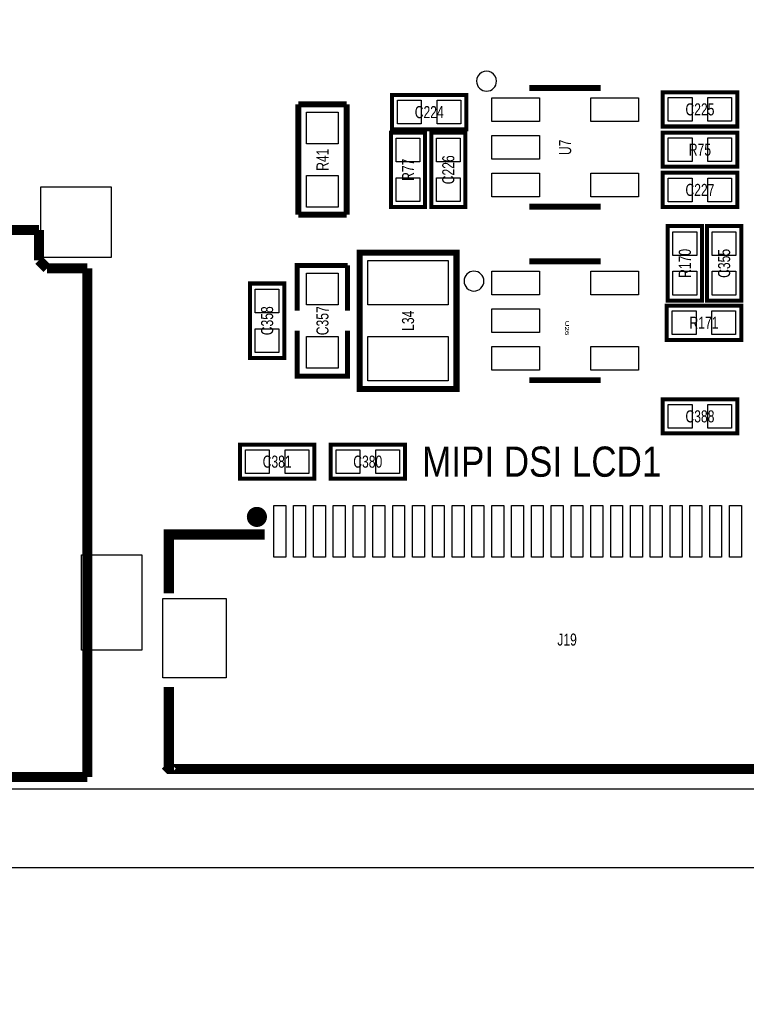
# Model space of a CAD drawing. Extents: x -8 to 119, y -73 to 71.
# Tile 3 of 12: x 33 to 51, y -5 to 19. Entities that reach past the tile are written whole.
import ezdxf
from ezdxf.enums import TextEntityAlignment as Align

# ---------------------------------------------------------------- set-up
doc = ezdxf.new("R2010")
doc.units = 0
for name, color, linetype in [('BG_OUTLINE', 12, 'CONTINUOUS'), ('BG_SILKSCREEN_TOP', 7, 'CONTINUOUS'), ('PG_SILKSCREEN_TOP', 253, 'CONTINUOUS'), ('PIN_TOP', 92, 'CONTINUOUS'), ('RD_SILKSCREEN_TOP', 7, 'CONTINUOUS')]:
    doc.layers.add(name, color=color, linetype=linetype)

msp = doc.modelspace()

# ---------------------------------------------------------------- linework, layer by layer
at = {"layer": 'BG_OUTLINE'}
for points in [[(80.99999, 70.500011, 0.414212), (80.499991, 71.00001), (1.999996, 71.00001, 0.414215), (0, 68.999989), (0, 1.999996, 0.414212), (1.999996, 0), (109.000011, 0, 0.414212), (111.000007, 1.999996), (111.000007, 68.999989, 0.414214), (109.000011, 71.00001), (83.500011, 71.00001, 0.414213), (83.000012, 70.500011), (83.000012, 66.999993, -0.414217), (81.999988, 65.999995, -0.41421), (80.99999, 66.999993)], [(30.000016, -72.500007, 0.414212), (30.500015, -73.000006), (109.000011, -73.000006, 0.414215), (111.000007, -70.999985), (111.000007, -3.999992, 0.414212), (109.000011, -1.999996), (1.999996, -1.999996, 0.414212), (0, -3.999992), (0, -70.999985, 0.414214), (1.999996, -73.000006), (27.499996, -73.000006, 0.414213), (27.999995, -72.500007), (27.999995, -68.999989, -0.414217), (29.000018, -67.999991, -0.41421), (30.000016, -68.999989)]]:
    msp.add_lwpolyline(points, format="xyb", close=True, dxfattribs=at)
at = {"layer": 'PG_SILKSCREEN_TOP'}
for points in [[(44.776187, 17.8562, 1), (44.276204, 17.856204, 1)], [(44.458966, 12.810998, 1), (43.958983, 12.811002, 1)]]:
    msp.add_lwpolyline(points, format="xyb", close=True, dxfattribs=at)
for points, const_width in [([(45.608977, 17.687442), (47.408973, 17.687442)], 0.150012), ([(44.019775, 16.644645), (42.140175, 16.644645), (42.140175, 17.508245), (44.019775, 17.508245), (44.019775, 16.644645)], 0.1016), ([(48.9712, 17.5768), (50.8508, 17.5768), (50.8508, 16.7132), (48.9712, 16.7132), (48.9712, 17.5768)], 0.1016), ([(39.7764, 14.4907), (39.7764, 17.272)], 0.1524), ([(39.7764, 17.272), (40.9956, 17.272)], 0.1524), ([(40.9956, 17.272), (40.9956, 14.4907)], 0.1524), ([(42.9768, 16.5608), (42.9768, 14.6812), (42.1132, 14.6812), (42.1132, 16.5608), (42.9768, 16.5608)], 0.1016), ([(43.1292, 14.6812), (43.1292, 16.5608), (43.9928, 16.5608), (43.9928, 14.6812), (43.1292, 14.6812)], 0.1016), ([(48.9712, 16.5608), (50.8508, 16.5608), (50.8508, 15.6972), (48.9712, 15.6972), (48.9712, 16.5608)], 0.1016), ([(48.9712, 15.5448), (50.8508, 15.5448), (50.8508, 14.6812), (48.9712, 14.6812), (48.9712, 15.5448)], 0.1016), ([(47.408973, 14.687448), (45.608977, 14.687448)], 0.150012), ([(40.9956, 14.4907), (39.7764, 14.4907)], 0.1524), ([(33.233106, 14.098041), (20.533106, 14.098041)], 0.254), ([(33.233106, 13.336041), (33.233106, 14.098041)], 0.254), ([(49.0982, 12.319), (49.0982, 14.1986), (49.9618, 14.1986), (49.9618, 12.319), (49.0982, 12.319)], 0.1016), ([(50.0888, 12.319), (50.0888, 14.1986), (50.9524, 14.1986), (50.9524, 12.319), (50.0888, 12.319)], 0.1016), ([(33.436306, 13.132841), (33.233106, 13.336041)], 0.254), ([(43.76801, 10.092182), (43.76801, 13.529818), (41.327832, 13.529818), (41.327832, 10.091928), (43.76801, 10.091928), (43.76801, 10.092182)], 0.1524), ([(34.452306, 13.132841), (33.436306, 13.132841)], 0.254), ([(34.452306, 0.299999), (34.452306, 13.132841)], 0.254), ([(39.751, 12.065), (39.751, 13.208), (41.021, 13.208)], 0.127), ([(41.021, 13.208), (41.021, 12.065)], 0.127), ([(45.608977, 13.310997), (47.408973, 13.310997)], 0.150012), ([(39.4208, 12.7508), (39.4208, 10.8712), (38.5572, 10.8712), (38.5572, 12.7508), (39.4208, 12.7508)], 0.1016), ([(50.9524, 11.3284), (49.0728, 11.3284), (49.0728, 12.192), (50.9524, 12.192), (50.9524, 11.3284)], 0.1016), ([(41.021, 11.557), (41.021, 10.414), (39.751, 10.414), (39.751, 11.557)], 0.127), ([(47.408973, 10.311003), (45.608977, 10.311003)], 0.150012), ([(50.8508, 8.9662), (48.9712, 8.9662), (48.9712, 9.8298), (50.8508, 9.8298), (50.8508, 8.9662)], 0.1016), ([(40.1828, 7.8232), (38.3032, 7.8232), (38.3032, 8.6868), (40.1828, 8.6868), (40.1828, 7.8232)], 0.1016), ([(40.5892, 8.6868), (42.4688, 8.6868), (42.4688, 7.8232), (40.5892, 7.8232), (40.5892, 8.6868)], 0.1016), ([(38.927151, 6.41731), (36.508461, 6.41731), (36.508461, 4.928413)], 0.254), ([(56.608447, 2.566213), (56.608447, 0.497307), (36.518342, 0.497307), (36.50836, 0.507314), (36.508461, 0.507416), (36.508461, 2.566213)], 0.254), ([(28.305506, 0.280441), (34.452306, 0.299999)], 0.254)]:
    msp.add_lwpolyline(points, dxfattribs=dict(at, const_width=const_width))
at = {"layer": 'PG_SILKSCREEN_TOP', "const_width": 0.254}
msp.add_lwpolyline([(38.858342, 6.860794, 1), (38.604342, 6.860794, 1), (38.858342, 6.860794)], format="xyb", dxfattribs=at)
at = {"layer": 'PIN_TOP'}
for points in [[(44.659512, 17.437151), (45.858417, 17.437151), (45.858417, 16.837762), (44.659512, 16.837762)], [(47.159532, 17.437151), (48.358438, 17.437151), (48.358438, 16.837762), (47.159532, 16.837762)], [(49.111433, 16.845305), (49.111433, 17.444695), (49.710823, 17.444695), (49.710823, 16.845305)], [(50.111177, 16.845305), (50.111177, 17.444695), (50.710567, 17.444695), (50.710567, 16.845305)], [(42.879797, 17.37614), (42.879797, 16.776751), (42.280408, 16.776751), (42.280408, 17.37614)], [(43.879541, 17.37614), (43.879541, 16.776751), (43.280152, 16.776751), (43.280152, 17.37614)], [(40.78605, 16.27505), (39.98595, 16.27505), (39.98595, 17.07515), (40.78605, 17.07515)], [(42.245305, 16.420567), (42.844695, 16.420567), (42.844695, 15.821177), (42.245305, 15.821177)], [(43.860695, 15.821177), (43.261305, 15.821177), (43.261305, 16.420567), (43.860695, 16.420567)], [(44.659512, 16.48714), (45.858417, 16.48714), (45.858417, 15.887751), (44.659512, 15.887751)], [(49.111433, 15.829305), (49.111433, 16.428695), (49.710823, 16.428695), (49.710823, 15.829305)], [(50.111177, 15.829305), (50.111177, 16.428695), (50.710567, 16.428695), (50.710567, 15.829305)], [(40.78605, 14.67485), (39.98595, 14.67485), (39.98595, 15.47495), (40.78605, 15.47495)], [(42.245305, 15.420823), (42.844695, 15.420823), (42.844695, 14.821433), (42.245305, 14.821433)], [(43.860695, 14.821433), (43.261305, 14.821433), (43.261305, 15.420823), (43.860695, 15.420823)], [(44.659512, 15.537129), (45.858417, 15.537129), (45.858417, 14.93774), (44.659512, 14.93774)], [(47.159532, 15.537129), (48.358438, 15.537129), (48.358438, 14.93774), (47.159532, 14.93774)], [(49.111433, 14.813305), (49.111433, 15.412695), (49.710823, 15.412695), (49.710823, 14.813305)], [(50.111177, 14.813305), (50.111177, 15.412695), (50.710567, 15.412695), (50.710567, 14.813305)], [(33.278826, 13.410971), (33.278826, 15.188971), (35.056826, 15.188971), (35.056826, 13.410971)], [(49.829695, 13.458977), (49.230305, 13.458977), (49.230305, 14.058367), (49.829695, 14.058367)], [(50.820295, 13.458977), (50.220905, 13.458977), (50.220905, 14.058367), (50.820295, 14.058367)], [(43.561, 12.21105), (41.529, 12.21105), (41.529, 13.32865), (43.561, 13.32865)], [(39.98595, 13.01115), (40.78605, 13.01115), (40.78605, 12.21105), (39.98595, 12.21105)], [(44.659512, 13.060705), (45.858417, 13.060705), (45.858417, 12.461316), (44.659512, 12.461316)], [(47.159532, 13.060705), (48.358438, 13.060705), (48.358438, 12.461316), (47.159532, 12.461316)], [(49.829695, 12.459233), (49.230305, 12.459233), (49.230305, 13.058623), (49.829695, 13.058623)], [(50.820295, 12.459233), (50.220905, 12.459233), (50.220905, 13.058623), (50.820295, 13.058623)], [(38.689305, 12.610567), (39.288695, 12.610567), (39.288695, 12.011177), (38.689305, 12.011177)], [(44.659512, 12.110695), (45.858417, 12.110695), (45.858417, 11.511305), (44.659512, 11.511305)], [(49.812423, 12.059895), (49.812423, 11.460505), (49.213033, 11.460505), (49.213033, 12.059895)], [(50.812167, 12.059895), (50.812167, 11.460505), (50.212777, 11.460505), (50.212777, 12.059895)], [(38.689305, 11.610823), (39.288695, 11.610823), (39.288695, 11.011433), (38.689305, 11.011433)], [(39.98595, 11.41095), (40.78605, 11.41095), (40.78605, 10.61085), (39.98595, 10.61085)], [(43.561, 10.29335), (41.529, 10.29335), (41.529, 11.41095), (43.561, 11.41095)], [(44.659512, 11.160684), (45.858417, 11.160684), (45.858417, 10.561295), (44.659512, 10.561295)], [(47.159532, 11.160684), (48.358438, 11.160684), (48.358438, 10.561295), (47.159532, 10.561295)], [(49.710823, 9.697695), (49.710823, 9.098305), (49.111433, 9.098305), (49.111433, 9.697695)], [(50.710567, 9.697695), (50.710567, 9.098305), (50.111177, 9.098305), (50.111177, 9.697695)], [(39.042823, 8.554695), (39.042823, 7.955305), (38.443433, 7.955305), (38.443433, 8.554695)], [(40.042567, 8.554695), (40.042567, 7.955305), (39.443177, 7.955305), (39.443177, 8.554695)], [(40.729433, 7.955305), (40.729433, 8.554695), (41.328823, 8.554695), (41.328823, 7.955305)], [(41.729177, 7.955305), (41.729177, 8.554695), (42.328567, 8.554695), (42.328567, 7.955305)], [(39.158443, 5.847309), (39.158443, 7.147306), (39.458443, 7.147306), (39.458443, 5.847309)], [(39.658544, 5.847309), (39.658544, 7.147306), (39.958543, 7.147306), (39.958543, 5.847309)], [(40.158441, 5.847309), (40.158441, 7.147306), (40.458441, 7.147306), (40.458441, 5.847309)], [(40.658542, 5.847309), (40.658542, 7.147306), (40.958541, 7.147306), (40.958541, 5.847309)], [(41.158439, 5.847309), (41.158439, 7.147306), (41.458439, 7.147306), (41.458439, 5.847309)], [(41.65854, 5.847309), (41.65854, 7.147306), (41.958539, 7.147306), (41.958539, 5.847309)], [(42.158437, 5.847309), (42.158437, 7.147306), (42.458437, 7.147306), (42.458437, 5.847309)], [(42.658538, 5.847309), (42.658538, 7.147306), (42.958537, 7.147306), (42.958537, 5.847309)], [(43.158435, 5.847309), (43.158435, 7.147306), (43.458435, 7.147306), (43.458435, 5.847309)], [(43.658536, 5.847309), (43.658536, 7.147306), (43.958535, 7.147306), (43.958535, 5.847309)], [(44.158433, 5.847309), (44.158433, 7.147306), (44.458433, 7.147306), (44.458433, 5.847309)], [(44.658534, 5.847309), (44.658534, 7.147306), (44.958533, 7.147306), (44.958533, 5.847309)], [(45.158431, 5.847309), (45.158431, 7.147306), (45.458431, 7.147306), (45.458431, 5.847309)], [(45.658532, 5.847309), (45.658532, 7.147306), (45.958531, 7.147306), (45.958531, 5.847309)], [(46.158429, 5.847309), (46.158429, 7.147306), (46.458429, 7.147306), (46.458429, 5.847309)], [(46.65853, 5.847309), (46.65853, 7.147306), (46.958529, 7.147306), (46.958529, 5.847309)], [(47.158427, 5.847309), (47.158427, 7.147306), (47.458427, 7.147306), (47.458427, 5.847309)], [(47.658528, 5.847309), (47.658528, 7.147306), (47.958527, 7.147306), (47.958527, 5.847309)], [(48.158451, 5.847309), (48.158451, 7.147306), (48.45845, 7.147306), (48.45845, 5.847309)], [(48.658551, 5.847309), (48.658551, 7.147306), (48.958551, 7.147306), (48.958551, 5.847309)], [(49.158449, 5.847309), (49.158449, 7.147306), (49.458448, 7.147306), (49.458448, 5.847309)], [(49.658549, 5.847309), (49.658549, 7.147306), (49.958549, 7.147306), (49.958549, 5.847309)], [(50.158447, 5.847309), (50.158447, 7.147306), (50.458446, 7.147306), (50.458446, 5.847309)], [(50.658547, 5.847309), (50.658547, 7.147306), (50.958547, 7.147306), (50.958547, 5.847309)], [(34.306002, 3.493541), (34.306002, 5.906541), (35.830002, 5.906541), (35.830002, 3.493541)], [(36.358398, 2.797302), (36.358398, 4.797298), (37.958293, 4.797298), (37.958293, 2.797302)]]:
    msp.add_lwpolyline(points, close=True, dxfattribs=at)

# ---------------------------------------------------------------- texts
at = {"layer": 'BG_SILKSCREEN_TOP', "width": 0.866667}
msp.add_text('MIPI DSI LCD1', height=0.762, dxfattribs=at).set_placement((42.9006, 7.874))
at = {"layer": 'RD_SILKSCREEN_TOP', "width": 0.75}
for s, p in [('C224', (43.079975, 16.924045)), ('C225', (49.911, 16.9926)), ('R75', (49.911, 15.9766)), ('C227', (49.911, 14.9606)), ('R171', (50.0126, 11.6078)), ('C388', (49.911, 9.2456)), ('C381', (39.243, 8.1026)), ('C380', (41.529, 8.1026)), ('J19', (46.5582, 3.612413))]:
    msp.add_text(s, height=0.3048, dxfattribs=at).set_placement(p, align=Align.CENTER)
for s, p in [('U7', (46.661375, 16.187318)), ('R41', (40.5384, 15.874873)), ('C226', (43.7134, 15.620873)), ('R77', (42.6974, 15.620873)), ('R170', (49.6824, 13.258673)), ('C355', (50.673, 13.258673)), ('C358', (39.1414, 11.810873)), ('C357', (40.5384, 11.810873)), ('L34', (42.6974, 11.810873))]:
    msp.add_text(s, height=0.3048, rotation=90, dxfattribs=at).set_placement(p, align=Align.CENTER)
at = {"layer": 'RD_SILKSCREEN_TOP', "width": 1.499619}
msp.add_text('U26', height=0.100101, rotation=270, dxfattribs=at).set_placement((46.508975, 11.811))

doc.saveas('drawing.dxf')
